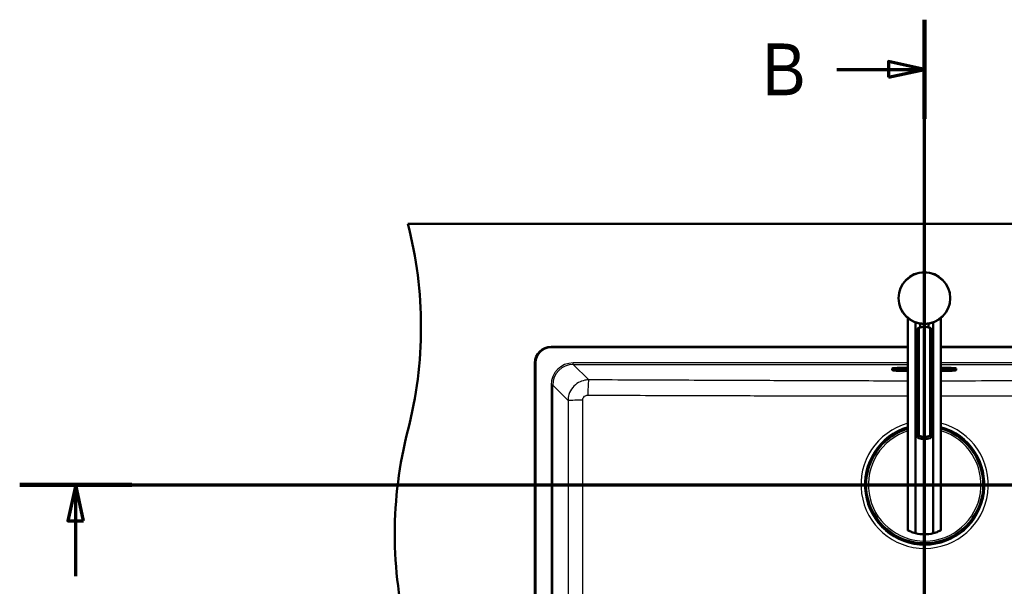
# Model space of a CAD drawing. Header units: millimetres. Extents: x 100 to 2000, y 93 to 4052.
# Tile 24 of 25: x 191 to 1144, y 3504 to 4052. Entities that reach past the tile are written whole.
import ezdxf

# ---------------------------------------------------------------- set-up
doc = ezdxf.new("R2010")
doc.units = ezdxf.units.MM
doc.header["$LTSCALE"] = 10
for name, color, linetype, lineweight in [('Section View Lines(ISO)', 7, 'Continuous', 70), ('Visible Edges(ISO)', 7, 'Continuous', 50), ('Visible Tangent Edges(ISO)', 7, 'Continuous', 25)]:
    doc.layers.add(name, color=color, linetype=linetype, lineweight=lineweight)
doc.styles.add('Text__5.0mm', font='arial.ttf', dxfattribs={"width": 0.9})

# ---------------------------------------------------------------- blocks, each defined once
blk = doc.blocks.new('2dTransSection0')
at = {"layer": 'Section View Lines(ISO)', "linetype": 'Continuous'}
for p, q in [((19.122, 360.253), (194.348, 360.253)), ((24.542, 360.253), (23.792, 356.753)), ((24.542, 356.753), (24.542, 360.253)), ((25.292, 356.753), (24.542, 360.253)), ((23.792, 356.753), (25.292, 356.753)), ((24.542, 351.401), (24.542, 356.753))]:
    blk.add_line(p, q, dxfattribs=at)
at = {"layer": 'Section View Lines(ISO)', "linetype": 'Continuous', "lineweight": 140}
blk.add_line((19.122, 360.253), (29.961, 360.253), dxfattribs=at)
at = {"layer": 'Section View Lines(ISO)', "linetype": 'Continuous', "flags": 128}
blk.add_lwpolyline([(25.292, 356.753), (24.542, 360.253), (23.792, 356.753), (25.292, 356.753)], dxfattribs=at)
at = {"layer": 'Section View Lines(ISO)'}
blk.add_solid([(25.292, 356.753), (24.542, 360.253), (23.792, 356.753), (25.292, 356.753)], dxfattribs=at)
blk = doc.blocks.new('2dTransSection1')
at = {"layer": 'Section View Lines(ISO)', "linetype": 'Continuous'}
for p, q in [((106.675, 304.408), (106.675, 405.217)), ((106.675, 400.416), (103.175, 401.166)), ((103.175, 401.166), (103.175, 399.666)), ((98.187, 400.416), (103.175, 400.416)), ((103.175, 400.416), (106.675, 400.416)), ((103.175, 399.666), (106.675, 400.416)), ((106.675, 309.209), (103.175, 309.959)), ((103.175, 309.959), (103.175, 308.459)), ((98.187, 309.209), (103.175, 309.209)), ((103.175, 309.209), (106.675, 309.209)), ((103.175, 308.459), (106.675, 309.209))]:
    blk.add_line(p, q, dxfattribs=at)
at = {"layer": 'Section View Lines(ISO)', "linetype": 'Continuous', "lineweight": 140}
for p, q in [((106.675, 395.616), (106.675, 405.217)), ((106.675, 304.408), (106.675, 314.009))]:
    blk.add_line(p, q, dxfattribs=at)
at = {"layer": 'Section View Lines(ISO)', "linetype": 'Continuous', "flags": 128}
for points in [[(103.175, 399.666), (106.675, 400.416), (103.175, 401.166), (103.175, 399.666)], [(103.175, 308.459), (106.675, 309.209), (103.175, 309.959), (103.175, 308.459)]]:
    blk.add_lwpolyline(points, dxfattribs=at)
at = {"layer": 'Section View Lines(ISO)'}
for points in [[(103.175, 399.666), (106.675, 400.416), (103.175, 401.166), (103.175, 399.666)], [(103.175, 308.459), (106.675, 309.209), (103.175, 309.959), (103.175, 308.459)]]:
    blk.add_solid(points, dxfattribs=at)
at = {"layer": 'Section View Lines(ISO)', "char_height": 5, "attachment_point": 7, "style": 'Text__5.0mm'}
for insert in [(90.979, 397.916), (90.979, 306.709)]:
    blk.add_mtext('B', dxfattribs=dict(at, insert=insert))

msp = doc.modelspace()

# ---------------------------------------------------------------- linework, layer by layer
at = {"layer": 'Visible Edges(ISO)'}
for p, q in [((566.75, 3854.93), (1566.75, 3854.93)), ((1050.48, 3763.72), (1050.48, 3558.47)), ((1082.48, 3763.72), (1082.48, 3558.47)), ((1057.89, 3759.45), (1057.89, 3555.67)), ((1061, 3649.74), (1061, 3754.34)), ((1062.48, 3754.73), (1062.48, 3758.26)), ((1070.48, 3754.73), (1070.48, 3758.26)), ((1071.96, 3649.74), (1071.96, 3754.34)), ((1075.07, 3555.67), (1075.07, 3759.45)), ((1059.7, 3649.16), (1059.7, 3752.85)), ((1073.26, 3649.16), (1073.26, 3752.85)), ((705.25, 3735.93), (1050.48, 3735.93)), ((1050.48, 3735.43), (705.25, 3735.43)), ((1082.48, 3735.93), (1428.25, 3735.93)), ((1428.25, 3735.43), (1082.48, 3735.43)), ((689.75, 3317.43), (689.75, 3720.43)), ((690.25, 3720.43), (690.25, 3317.43)), ((1050.48, 3715.49), (1043.35, 3715.49)), ((1089.35, 3715.49), (1082.48, 3715.49)), ((1035.35, 3714.45), (1035.35, 3714.8)), ((1035.35, 3714.45), (1035.35, 3713.58)), ((1035.91, 3713.23), (1035.65, 3713.32)), ((1037.35, 3714.02), (1037.35, 3714.44)), ((1040.1, 3714.7), (1040.1, 3714.42)), ((1043.35, 3714.78), (1050.48, 3714.78)), ((1043.35, 3712.68), (1050.48, 3712.68)), ((1043.6, 3713.66), (1050.48, 3713.66)), ((1082.48, 3714.78), (1089.35, 3714.78)), ((1082.48, 3713.66), (1089.6, 3713.66)), ((1082.48, 3712.68), (1089.35, 3712.68)), ((1093.1, 3714.42), (1093.1, 3714.68)), ((1095.35, 3714.44), (1095.35, 3714.02)), ((1096.79, 3713.23), (1097.06, 3713.32)), ((1097.35, 3714.45), (1097.35, 3714.8)), ((1097.35, 3713.58), (1097.35, 3714.45)), ((1009.35, 3598.2), (1009.35, 3606.86)), ((1009.63, 3603.53), (1009.75, 3603.53)), ((1009.75, 3601.53), (1009.63, 3601.53)), ((1009.75, 3603.53), (1009.95, 3603.53)), ((1009.95, 3601.53), (1009.75, 3601.53)), ((1009.9, 3608.31), (1009.95, 3608.31)), ((1010.1, 3608.36), (1010, 3608.36)), ((1010.43, 3608.36), (1010.1, 3608.36)), ((1010.15, 3608.11), (1010.15, 3603.73)), ((1010.15, 3606.9), (1010.3, 3606.9)), ((1010.15, 3601.33), (1010.15, 3596.96)), ((1123.41, 3608.36), (1123.08, 3608.36)), ((1123.21, 3606.9), (1123.35, 3606.9)), ((1123.35, 3608.11), (1123.35, 3603.73)), ((1123.35, 3601.33), (1123.35, 3596.96)), ((1123.51, 3608.36), (1123.41, 3608.36)), ((1123.61, 3608.31), (1123.55, 3608.31)), ((1123.55, 3603.53), (1123.75, 3603.53)), ((1123.75, 3601.53), (1123.55, 3601.53)), ((1123.75, 3603.53), (1123.87, 3603.53)), ((1123.87, 3601.53), (1123.75, 3601.53)), ((1124.15, 3598.2), (1124.15, 3606.86)), ((1009.95, 3596.76), (1009.9, 3596.76)), ((1010, 3596.7), (1010.1, 3596.7)), ((1010.1, 3596.7), (1010.43, 3596.7)), ((1010.15, 3598.16), (1010.3, 3598.16)), ((1123.08, 3596.7), (1123.41, 3596.7)), ((1123.21, 3598.16), (1123.35, 3598.16)), ((1123.41, 3596.7), (1123.51, 3596.7)), ((1123.55, 3596.76), (1123.61, 3596.76)), ((1060.92, 3546.21), (1060.92, 3545.88)), ((1060.92, 3545.88), (1060.92, 3545.78)), ((1060.98, 3545.73), (1060.98, 3545.68)), ((1065.55, 3545.93), (1061.18, 3545.93)), ((1062.38, 3546.08), (1062.38, 3545.93)), ((1062.42, 3545.13), (1071.08, 3545.13)), ((1065.75, 3545.53), (1065.75, 3545.73)), ((1065.75, 3545.41), (1065.75, 3545.53)), ((1067.75, 3545.73), (1067.75, 3545.53)), ((1067.75, 3545.53), (1067.75, 3545.41)), ((1072.33, 3545.93), (1067.95, 3545.93)), ((1071.13, 3546.08), (1071.13, 3545.93)), ((1072.53, 3545.68), (1072.53, 3545.73)), ((1072.58, 3545.88), (1072.58, 3546.21)), ((1072.58, 3545.78), (1072.58, 3545.88))]:
    msp.add_line(p, q, dxfattribs=at)
msp.add_circle((1066.48, 3782.93), 25, dxfattribs=at)
for centre, radius, start, end in [((179.46, 3754.93), 400, 345.52249, 14.47751), ((705.25, 3720.43), 15.5, 90, 180), ((705.25, 3720.43), 15, 90, 180), ((954.05, 3554.93), 400, 165.52249, 194.47751), ((1066.75, 3602.53), 56.63, 106.70329, 175.45373), ((1066.75, 3602.53), 56.63, 4.54627, 73.87722), ((1009.95, 3608.11), 0.2, 0, 90), ((1009.95, 3603.73), 0.2, 270, 0), ((1009.95, 3601.33), 0.2, 0, 90), ((1123.55, 3608.11), 0.2, 90, 180), ((1123.55, 3603.73), 0.2, 180, 270), ((1123.55, 3601.33), 0.2, 90, 180), ((1009.95, 3596.96), 0.2, 270, 0), ((1066.75, 3602.53), 56.63, 184.54627, 265.45373), ((1066.75, 3602.53), 56.63, 274.54627, 355.45373), ((1123.55, 3596.96), 0.2, 180, 270), ((1066.48, 3589.6), 35, 255.79658, 284.20342), ((1061.18, 3545.73), 0.2, 90, 180), ((1065.55, 3545.73), 0.2, 0, 90), ((1067.95, 3545.73), 0.2, 90, 180), ((1072.33, 3545.73), 0.2, 0, 90)]:
    msp.add_arc(centre, radius, start, end, dxfattribs=at)
for centre, major_axis, ratio, start_param, end_param in [((1066.48, 3737.78), (-18, 0), 0.965926, 4.712389, 5.021582), ((1066.48, 3737.78), (-18, 0), 0.965926, 4.403196, 4.712389), ((1043.35, 3714.8), (-8, 0), 0.087156, 4.712389, 6.283185), ((1089.35, 3714.8), (8, 0), 0.087156, 0, 1.570796), ((1066.48, 3666.3), (18, 0), 0.965926, 4.403196, 5.021582), ((1066.48, 3664.23), (-18, 0), 0.965926, 1.261603, 1.87999), ((1010.1, 3607.76), (0, 0.6), 0.99863, 0, 0.523599), ((1009.9, 3608.11), (-0.1, 0.173), 0.999315, 5.759587, 6.283185), ((1123.41, 3607.76), (0, 0.6), 0.99863, 5.759587, 6.283185), ((1123.61, 3608.11), (0, 0.2), 0.99863, 5.759587, 6.283185), ((1009.9, 3596.96), (0, -0.2), 0.99863, 5.759587, 6.283185), ((1010.1, 3597.3), (0, -0.6), 0.99863, 5.759587, 6.283185), ((1123.41, 3597.3), (0, -0.6), 0.99863, 0, 0.523599), ((1123.61, 3596.96), (0.1, -0.173), 0.999315, 5.759587, 6.283185), ((1061.52, 3545.88), (-0.6, 0), 0.99863, 0, 0.523599), ((1061.18, 3545.68), (-0.173, -0.1), 0.999315, 5.759587, 6.283185), ((1071.98, 3545.88), (0.6, 0), 0.99863, 5.759587, 6.283185), ((1072.33, 3545.68), (0.2, 0), 0.99863, 5.759587, 6.283185)]:
    msp.add_ellipse(centre, major_axis=major_axis, ratio=ratio, start_param=start_param, end_param=end_param, dxfattribs=at)
for points, knots in [([(1061, 3754.34), (1060.69, 3754.14), (1060.42, 3753.93), (1059.87, 3753.38), (1059.7, 3753.07), (1059.7, 3752.85)], [1.6537755, 1.6537755, 1.6537755, 1.6537755, 1.8077807, 1.8077807, 2.0661504, 2.0661504, 2.0661504, 2.0661504]), ([(1073.26, 3752.85), (1073.26, 3753.07), (1073.09, 3753.38), (1072.53, 3753.93), (1072.27, 3754.14), (1071.96, 3754.34)], [0, 0, 0, 0, 0.2583698, 0.2583698, 0.412375, 0.412375, 0.412375, 0.412375]), ([(1035.65, 3713.32), (1035.62, 3713.33), (1035.59, 3713.34), (1035.53, 3713.36), (1035.51, 3713.38), (1035.46, 3713.4), (1035.44, 3713.42), (1035.41, 3713.45), (1035.39, 3713.47), (1035.36, 3713.52), (1035.35, 3713.55), (1035.35, 3713.58)], [6.0404351, 6.0404351, 6.0404351, 6.0404351, 6.0889851, 6.0889851, 6.1375352, 6.1375352, 6.1860852, 6.1860852, 6.2346353, 6.2346353, 6.2831853, 6.2831853, 6.2831853, 6.2831853]), ([(1035.91, 3713.23), (1036.18, 3713.13), (1036.45, 3713.08), (1037.15, 3712.97), (1037.56, 3712.92), (1038.5, 3712.84), (1039.02, 3712.8), (1040.16, 3712.74), (1040.77, 3712.72), (1042.04, 3712.69), (1042.7, 3712.68), (1043.35, 3712.68)], [0.24275, 0.24275, 0.24275, 0.24275, 0.508359, 0.508359, 0.773969, 0.773969, 1.039578, 1.039578, 1.305187, 1.305187, 1.570796, 1.570796, 1.570796, 1.570796]), ([(1037.06, 3714.37), (1037.06, 3714.37), (1037.09, 3714.38), (1037.23, 3714.42), (1037.39, 3714.45), (1037.87, 3714.53), (1038.24, 3714.57), (1039.15, 3714.65), (1039.7, 3714.69), (1040.92, 3714.74), (1041.59, 3714.76), (1042.63, 3714.78), (1042.99, 3714.78), (1043.35, 3714.78)], [0.191659, 0.191659, 0.191659, 0.191659, 0.29951, 0.29951, 0.50335, 0.50335, 0.785184, 0.785184, 1.093462, 1.093462, 1.407621, 1.407621, 1.570796, 1.570796, 1.570796, 1.570796]), ([(1040.1, 3714.42), (1040.1, 3714.36), (1040.12, 3714.3), (1040.16, 3714.19), (1040.18, 3714.14), (1040.24, 3714.06), (1040.28, 3714.03), (1040.35, 3713.97), (1040.39, 3713.95), (1040.49, 3713.9), (1040.55, 3713.88), (1040.75, 3713.82), (1040.9, 3713.8), (1041.29, 3713.75), (1041.52, 3713.73), (1042.04, 3713.7), (1042.33, 3713.68), (1042.94, 3713.67), (1043.25, 3713.66), (1043.58, 3713.66), (1043.59, 3713.66), (1043.6, 3713.66)], [3.141593, 3.141593, 3.141593, 3.141593, 3.172752, 3.172752, 3.207039, 3.207039, 3.249904, 3.249904, 3.311669, 3.311669, 3.445472, 3.445472, 3.759632, 3.759632, 4.073791, 4.073791, 4.38795, 4.38795, 4.70211, 4.70211, 4.712389, 4.712389, 4.712389, 4.712389]), ([(1089.35, 3714.78), (1090.05, 3714.78), (1090.74, 3714.77), (1092.06, 3714.73), (1092.69, 3714.7), (1093.8, 3714.63), (1094.29, 3714.59), (1095.06, 3714.5), (1095.35, 3714.45), (1095.58, 3714.39), (1095.62, 3714.38), (1095.64, 3714.37), (1095.64, 3714.37), (1095.64, 3714.37)], [1.570796, 1.570796, 1.570796, 1.570796, 1.884956, 1.884956, 2.199115, 2.199115, 2.511936, 2.511936, 2.810616, 2.810616, 2.922053, 2.922053, 2.949934, 2.949934, 2.949934, 2.949934]), ([(1089.35, 3712.68), (1090.01, 3712.68), (1090.67, 3712.69), (1091.93, 3712.72), (1092.55, 3712.74), (1093.68, 3712.8), (1094.21, 3712.84), (1095.15, 3712.92), (1095.56, 3712.97), (1096.25, 3713.08), (1096.53, 3713.13), (1096.79, 3713.23)], [1.570796, 1.570796, 1.570796, 1.570796, 1.836406, 1.836406, 2.102015, 2.102015, 2.367624, 2.367624, 2.633233, 2.633233, 2.898842, 2.898842, 2.898842, 2.898842]), ([(1089.6, 3713.66), (1089.92, 3713.66), (1090.24, 3713.66), (1090.85, 3713.68), (1091.14, 3713.69), (1091.66, 3713.73), (1091.89, 3713.75), (1092.29, 3713.8), (1092.45, 3713.82), (1092.66, 3713.88), (1092.72, 3713.89), (1092.84, 3713.96), (1092.87, 3713.98), (1092.96, 3714.05), (1093.01, 3714.1), (1093.07, 3714.24), (1093.1, 3714.31), (1093.1, 3714.39), (1093.1, 3714.41), (1093.1, 3714.42)], [4.712389, 4.712389, 4.712389, 4.712389, 5.026548, 5.026548, 5.340708, 5.340708, 5.654867, 5.654867, 5.969026, 5.969026, 6.126106, 6.126106, 6.181859, 6.181859, 6.239483, 6.239483, 6.276452, 6.276452, 6.283185, 6.283185, 6.283185, 6.283185]), ([(1097.35, 3713.58), (1097.35, 3713.55), (1097.34, 3713.52), (1097.32, 3713.47), (1097.3, 3713.45), (1097.26, 3713.42), (1097.24, 3713.4), (1097.2, 3713.38), (1097.17, 3713.36), (1097.12, 3713.34), (1097.09, 3713.33), (1097.06, 3713.32)], [3.1415927, 3.1415927, 3.1415927, 3.1415927, 3.1901427, 3.1901427, 3.2386927, 3.2386927, 3.2872428, 3.2872428, 3.3357928, 3.3357928, 3.3843429, 3.3843429, 3.3843429, 3.3843429]), ([(1061, 3647.67), (1060.69, 3647.88), (1060.42, 3648.09), (1059.87, 3648.63), (1059.7, 3648.94), (1059.7, 3649.16), (1059.7, 3649.39), (1059.87, 3649.55), (1060.42, 3649.7), (1060.69, 3649.73), (1061, 3649.74)], [-0.412375, -0.412375, -0.412375, -0.412375, -0.2583698, -0.2583698, 0, 0, 0, 0.2583698, 0.2583698, 0.412375, 0.412375, 0.412375, 0.412375]), ([(1071.96, 3649.74), (1072.27, 3649.73), (1072.53, 3649.7), (1073.09, 3649.55), (1073.26, 3649.39), (1073.26, 3648.94), (1073.09, 3648.63), (1072.53, 3648.09), (1072.27, 3647.88), (1071.96, 3647.67)], [1.6537755, 1.6537755, 1.6537755, 1.6537755, 1.8077807, 1.8077807, 2.0661504, 2.0661504, 2.3245202, 2.3245202, 2.4785254, 2.4785254, 2.4785254, 2.4785254]), ([(1009.35, 3606.86), (1009.35, 3606.97), (1009.36, 3607.07), (1009.36, 3607.27), (1009.36, 3607.36), (1009.37, 3607.53), (1009.37, 3607.61), (1009.38, 3607.71), (1009.39, 3607.74), (1009.39, 3607.8), (1009.4, 3607.83), (1009.41, 3607.88), (1009.41, 3607.9), (1009.43, 3607.95), (1009.44, 3607.99), (1009.48, 3608.07), (1009.5, 3608.1), (1009.55, 3608.17), (1009.59, 3608.2), (1009.68, 3608.27), (1009.73, 3608.3), (1009.85, 3608.35), (1009.92, 3608.36), (1009.99, 3608.36), (1010, 3608.36), (1010, 3608.36)], [0, 0, 0, 0, 0.0312542, 0.0312542, 0.0620563, 0.0620563, 0.0938538, 0.0938538, 0.1121526, 0.1121526, 0.1258697, 0.1258697, 0.1351267, 0.1351267, 0.1490257, 0.1490257, 0.1606025, 0.1606025, 0.1758825, 0.1758825, 0.1946941, 0.1946941, 0.2139782, 0.2139782, 0.2160531, 0.2160531, 0.2160531, 0.2160531]), ([(1010.26, 3606.66), (1010.26, 3606.66), (1010.26, 3606.66), (1010.27, 3606.66), (1010.27, 3606.67), (1010.27, 3606.69), (1010.27, 3606.71), (1010.28, 3606.76), (1010.28, 3606.79), (1010.29, 3606.86), (1010.3, 3606.9), (1010.3, 3606.96), (1010.3, 3606.99), (1010.31, 3607.02)], [0.01976529, 0.01976529, 0.01976529, 0.01976529, 0.02290579, 0.02290579, 0.02980154, 0.02980154, 0.04016022, 0.04016022, 0.05216178, 0.05216178, 0.06464981, 0.06464981, 0.07330047, 0.07330047, 0.07330047, 0.07330047]), ([(1123.2, 3607.02), (1123.2, 3606.98), (1123.21, 3606.94), (1123.22, 3606.86), (1123.22, 3606.82), (1123.23, 3606.76), (1123.23, 3606.73), (1123.24, 3606.69), (1123.24, 3606.67), (1123.24, 3606.66), (1123.24, 3606.66), (1123.24, 3606.66), (1123.24, 3606.66), (1123.24, 3606.66)], [0, 0, 0, 0, 0.01256302, 0.01256302, 0.02512603, 0.02512603, 0.03751454, 0.03751454, 0.04908407, 0.04908407, 0.05298435, 0.05298435, 0.05353485, 0.05353485, 0.05353485, 0.05353485]), ([(1123.51, 3608.36), (1123.57, 3608.36), (1123.64, 3608.35), (1123.76, 3608.31), (1123.82, 3608.28), (1123.92, 3608.2), (1123.96, 3608.16), (1124.02, 3608.08), (1124.03, 3608.06), (1124.06, 3608.01), (1124.07, 3607.99), (1124.09, 3607.93), (1124.1, 3607.9), (1124.11, 3607.85), (1124.11, 3607.82), (1124.12, 3607.75), (1124.13, 3607.7), (1124.14, 3607.58), (1124.14, 3607.52), (1124.15, 3607.35), (1124.15, 3607.23), (1124.15, 3607.03), (1124.15, 3606.95), (1124.15, 3606.86)], [0, 0, 0, 0, 0.0196573, 0.0196573, 0.0389514, 0.0389514, 0.0582347, 0.0582347, 0.0673827, 0.0673827, 0.0752966, 0.0752966, 0.0879063, 0.0879063, 0.0996729, 0.0996729, 0.1268906, 0.1268906, 0.1543308, 0.1543308, 0.190628, 0.190628, 0.2160362, 0.2160362, 0.2160362, 0.2160362]), ([(1010, 3596.7), (1009.94, 3596.7), (1009.87, 3596.71), (1009.75, 3596.76), (1009.69, 3596.79), (1009.59, 3596.86), (1009.54, 3596.91), (1009.49, 3596.99), (1009.47, 3597.01), (1009.45, 3597.06), (1009.44, 3597.08), (1009.42, 3597.14), (1009.41, 3597.17), (1009.4, 3597.22), (1009.4, 3597.24), (1009.39, 3597.32), (1009.38, 3597.37), (1009.37, 3597.48), (1009.37, 3597.55), (1009.36, 3597.72), (1009.36, 3597.83), (1009.36, 3598.03), (1009.35, 3598.12), (1009.35, 3598.2)], [0, 0, 0, 0, 0.0196573, 0.0196573, 0.0389514, 0.0389514, 0.0582347, 0.0582347, 0.0673827, 0.0673827, 0.0752966, 0.0752966, 0.0879063, 0.0879063, 0.0996729, 0.0996729, 0.1268906, 0.1268906, 0.1543308, 0.1543308, 0.190628, 0.190628, 0.2160362, 0.2160362, 0.2160362, 0.2160362]), ([(1010.31, 3598.04), (1010.3, 3598.09), (1010.3, 3598.13), (1010.29, 3598.21), (1010.29, 3598.24), (1010.28, 3598.31), (1010.28, 3598.34), (1010.27, 3598.38), (1010.27, 3598.4), (1010.26, 3598.41), (1010.26, 3598.41), (1010.26, 3598.41), (1010.26, 3598.41), (1010.26, 3598.41)], [0, 0, 0, 0, 0.01256302, 0.01256302, 0.02512603, 0.02512603, 0.03751454, 0.03751454, 0.04908407, 0.04908407, 0.05298435, 0.05298435, 0.05353485, 0.05353485, 0.05353485, 0.05353485]), ([(1123.24, 3598.41), (1123.24, 3598.41), (1123.24, 3598.41), (1123.24, 3598.4), (1123.24, 3598.4), (1123.24, 3598.37), (1123.23, 3598.36), (1123.23, 3598.31), (1123.22, 3598.28), (1123.22, 3598.21), (1123.21, 3598.17), (1123.21, 3598.1), (1123.2, 3598.07), (1123.2, 3598.04)], [0.01976529, 0.01976529, 0.01976529, 0.01976529, 0.02290579, 0.02290579, 0.02980154, 0.02980154, 0.04016022, 0.04016022, 0.05216178, 0.05216178, 0.06464981, 0.06464981, 0.07330047, 0.07330047, 0.07330047, 0.07330047]), ([(1124.15, 3598.2), (1124.15, 3598.1), (1124.15, 3597.99), (1124.15, 3597.8), (1124.15, 3597.7), (1124.14, 3597.54), (1124.13, 3597.46), (1124.13, 3597.36), (1124.12, 3597.32), (1124.11, 3597.26), (1124.11, 3597.24), (1124.1, 3597.19), (1124.1, 3597.17), (1124.08, 3597.11), (1124.06, 3597.07), (1124.03, 3597), (1124.01, 3596.97), (1123.95, 3596.9), (1123.92, 3596.86), (1123.83, 3596.79), (1123.77, 3596.76), (1123.65, 3596.72), (1123.59, 3596.71), (1123.52, 3596.7), (1123.51, 3596.7), (1123.51, 3596.7)], [0, 0, 0, 0, 0.0312542, 0.0312542, 0.0620563, 0.0620563, 0.0938538, 0.0938538, 0.1121526, 0.1121526, 0.1258697, 0.1258697, 0.1351267, 0.1351267, 0.1490257, 0.1490257, 0.1606025, 0.1606025, 0.1758825, 0.1758825, 0.1946941, 0.1946941, 0.2139782, 0.2139782, 0.2160531, 0.2160531, 0.2160531, 0.2160531]), ([(1050.48, 3558.47), (1050.48, 3558.47), (1050.59, 3558.41), (1051.03, 3558.2), (1051.35, 3558.03), (1052.63, 3557.45), (1053.87, 3556.92), (1056.06, 3556.18), (1056.93, 3555.91), (1057.89, 3555.67)], [4.771985, 4.771985, 4.771985, 4.771985, 5.094237, 5.094237, 5.41649, 5.41649, 6.060995, 6.060995, 6.40245, 6.40245, 6.40245, 6.40245]), ([(1075.07, 3555.67), (1076.02, 3555.91), (1076.9, 3556.18), (1079.09, 3556.92), (1080.33, 3557.45), (1081.6, 3558.03), (1081.93, 3558.2), (1082.37, 3558.41), (1082.48, 3558.47), (1082.48, 3558.47)], [-1.630466, -1.630466, -1.630466, -1.630466, -1.289011, -1.289011, -0.644505, -0.644505, -0.322253, -0.322253, 0, 0, 0, 0]), ([(1062.42, 3545.13), (1062.32, 3545.13), (1062.21, 3545.14), (1062.02, 3545.14), (1061.92, 3545.14), (1061.76, 3545.15), (1061.68, 3545.15), (1061.58, 3545.16), (1061.54, 3545.16), (1061.48, 3545.17), (1061.46, 3545.18), (1061.41, 3545.19), (1061.39, 3545.19), (1061.33, 3545.21), (1061.29, 3545.22), (1061.22, 3545.26), (1061.19, 3545.28), (1061.12, 3545.33), (1061.08, 3545.37), (1061.01, 3545.46), (1060.98, 3545.51), (1060.94, 3545.63), (1060.93, 3545.7), (1060.92, 3545.77), (1060.92, 3545.77), (1060.92, 3545.78)], [0, 0, 0, 0, 0.0312542, 0.0312542, 0.0620563, 0.0620563, 0.0938538, 0.0938538, 0.1121526, 0.1121526, 0.1258697, 0.1258697, 0.1351267, 0.1351267, 0.1490257, 0.1490257, 0.1606025, 0.1606025, 0.1758825, 0.1758825, 0.1946941, 0.1946941, 0.2139782, 0.2139782, 0.2160531, 0.2160531, 0.2160531, 0.2160531]), ([(1062.63, 3546.04), (1062.63, 3546.04), (1062.63, 3546.04), (1062.62, 3546.05), (1062.62, 3546.05), (1062.59, 3546.05), (1062.58, 3546.05), (1062.53, 3546.06), (1062.5, 3546.06), (1062.43, 3546.07), (1062.39, 3546.07), (1062.32, 3546.08), (1062.29, 3546.08), (1062.27, 3546.09)], [0.01976529, 0.01976529, 0.01976529, 0.01976529, 0.02290579, 0.02290579, 0.02980154, 0.02980154, 0.04016022, 0.04016022, 0.05216178, 0.05216178, 0.06464981, 0.06464981, 0.07330047, 0.07330047, 0.07330047, 0.07330047]), ([(1071.24, 3546.09), (1071.2, 3546.08), (1071.16, 3546.08), (1071.08, 3546.07), (1071.04, 3546.07), (1070.98, 3546.06), (1070.95, 3546.06), (1070.91, 3546.05), (1070.89, 3546.05), (1070.88, 3546.04), (1070.88, 3546.04), (1070.88, 3546.04), (1070.88, 3546.04), (1070.88, 3546.04)], [0, 0, 0, 0, 0.01256302, 0.01256302, 0.02512603, 0.02512603, 0.03751454, 0.03751454, 0.04908407, 0.04908407, 0.05298435, 0.05298435, 0.05353485, 0.05353485, 0.05353485, 0.05353485]), ([(1072.58, 3545.78), (1072.58, 3545.72), (1072.57, 3545.65), (1072.53, 3545.53), (1072.5, 3545.47), (1072.42, 3545.37), (1072.38, 3545.32), (1072.3, 3545.27), (1072.28, 3545.25), (1072.23, 3545.23), (1072.21, 3545.22), (1072.15, 3545.2), (1072.12, 3545.19), (1072.07, 3545.18), (1072.04, 3545.18), (1071.97, 3545.16), (1071.92, 3545.16), (1071.8, 3545.15), (1071.74, 3545.15), (1071.57, 3545.14), (1071.45, 3545.14), (1071.25, 3545.14), (1071.17, 3545.13), (1071.08, 3545.13)], [0, 0, 0, 0, 0.0196573, 0.0196573, 0.0389514, 0.0389514, 0.0582347, 0.0582347, 0.0673827, 0.0673827, 0.0752966, 0.0752966, 0.0879063, 0.0879063, 0.0996729, 0.0996729, 0.1268906, 0.1268906, 0.1543308, 0.1543308, 0.190628, 0.190628, 0.2160362, 0.2160362, 0.2160362, 0.2160362])]:
    msp.add_open_spline(points, degree=3, knots=knots, dxfattribs=at)
at = {"layer": 'Visible Tangent Edges(ISO)'}
for p, q in [((726.8, 3718.81), (726.8, 3720.31)), ((1050.48, 3720.31), (726.8, 3720.31)), ((741.7, 3703.91), (726.8, 3718.81)), ((726.8, 3718.81), (1050.48, 3718.81)), ((1043.35, 3715.15), (1043.35, 3715.49)), ((1043.35, 3715.15), (1043.35, 3715.05)), ((1050.48, 3715.15), (1043.35, 3715.15)), ((1406.71, 3720.31), (1082.48, 3720.31)), ((1082.48, 3718.81), (1406.71, 3718.81)), ((1089.35, 3715.15), (1082.48, 3715.15)), ((1089.35, 3715.15), (1089.35, 3715.49)), ((1089.35, 3715.15), (1089.35, 3715.05)), ((1035.42, 3713.48), (1035.42, 3714.35)), ((1035.42, 3714.35), (1035.69, 3714.26)), ((1035.42, 3713.48), (1035.69, 3713.39)), ((1035.69, 3714.26), (1035.69, 3713.39)), ((1036.03, 3713.33), (1036.03, 3714.2)), ((1036.65, 3714.2), (1036.65, 3713.33)), ((1040.6, 3713.92), (1040.6, 3714.73)), ((1043.35, 3715.05), (1050.48, 3715.05)), ((1043.35, 3714.93), (1043.35, 3715.05)), ((1050.48, 3714.93), (1043.35, 3714.93)), ((1043.35, 3714.93), (1043.35, 3714.84)), ((1043.35, 3714.84), (1050.48, 3714.84)), ((1050.48, 3714.78), (1043.35, 3714.78)), ((1043.35, 3714.78), (1043.35, 3714.78)), ((1043.35, 3713.5), (1043.35, 3713.66)), ((1043.35, 3713.5), (1043.35, 3712.74)), ((1050.48, 3713.5), (1043.35, 3713.5)), ((1043.35, 3712.74), (1050.48, 3712.74)), ((1043.35, 3712.69), (1043.35, 3712.68)), ((1050.48, 3712.69), (1043.35, 3712.69)), ((1043.6, 3713.66), (1043.6, 3713.66)), ((1050.48, 3713.66), (1043.6, 3713.66)), ((1082.48, 3715.05), (1089.35, 3715.05)), ((1089.35, 3714.93), (1082.48, 3714.93)), ((1082.48, 3714.84), (1089.35, 3714.84)), ((1089.35, 3714.78), (1082.48, 3714.78)), ((1089.6, 3713.66), (1082.48, 3713.66)), ((1089.35, 3713.5), (1082.48, 3713.5)), ((1082.48, 3712.74), (1089.35, 3712.74)), ((1089.35, 3712.69), (1082.48, 3712.69)), ((1089.35, 3715.05), (1089.35, 3714.93)), ((1089.35, 3714.93), (1089.35, 3714.84)), ((1089.35, 3714.78), (1089.35, 3714.78)), ((1089.35, 3713.5), (1089.35, 3713.66)), ((1089.35, 3713.5), (1089.35, 3712.74)), ((1089.35, 3712.69), (1089.35, 3712.68)), ((1089.6, 3713.66), (1089.6, 3713.66)), ((1092.6, 3714.7), (1092.6, 3713.92)), ((1096.05, 3713.33), (1096.05, 3714.2)), ((1096.68, 3714.2), (1096.68, 3713.33)), ((1097.29, 3714.35), (1097.02, 3714.26)), ((1097.02, 3713.39), (1097.02, 3714.26)), ((1097.29, 3713.48), (1097.02, 3713.39)), ((1097.29, 3714.35), (1097.29, 3713.48)), ((706.87, 3698.89), (705.38, 3698.89)), ((705.38, 3698.89), (705.38, 3338.98)), ((706.87, 3698.89), (721.76, 3684)), ((706.87, 3338.98), (706.87, 3698.89)), ((1009.35, 3606.86), (1009.36, 3606.86)), ((1009.36, 3598.2), (1009.36, 3606.86)), ((1009.4, 3607.76), (1009.55, 3607.76)), ((1009.55, 3603.73), (1009.43, 3603.73)), ((1009.43, 3601.33), (1009.55, 3601.33)), ((1009.76, 3607.76), (1009.55, 3607.76)), ((1009.55, 3607.76), (1009.55, 3603.73)), ((1009.55, 3603.73), (1009.76, 3603.73)), ((1009.76, 3601.33), (1009.55, 3601.33)), ((1009.55, 3601.33), (1009.55, 3597.3)), ((1009.76, 3603.73), (1009.76, 3607.76)), ((1009.96, 3603.73), (1009.76, 3603.73)), ((1009.76, 3601.33), (1009.96, 3601.33)), ((1009.76, 3597.3), (1009.76, 3601.33)), ((1009.8, 3608.28), (1009.85, 3608.28)), ((1010.15, 3608.11), (1009.96, 3608.11)), ((1009.96, 3608.11), (1009.96, 3603.73)), ((1009.96, 3603.73), (1010.15, 3603.73)), ((1010.15, 3601.33), (1009.96, 3601.33)), ((1009.96, 3601.33), (1009.96, 3596.96)), ((1010.15, 3607.3), (1010.33, 3607.3)), ((1010.31, 3607.02), (1010.31, 3607.02)), ((1123.18, 3607.3), (1123.35, 3607.3)), ((1123.2, 3607.02), (1123.2, 3607.02)), ((1123.54, 3608.11), (1123.35, 3608.11)), ((1123.35, 3603.73), (1123.54, 3603.73)), ((1123.54, 3601.33), (1123.35, 3601.33)), ((1123.54, 3603.73), (1123.54, 3608.11)), ((1123.74, 3603.73), (1123.54, 3603.73)), ((1123.54, 3601.33), (1123.74, 3601.33)), ((1123.54, 3596.96), (1123.54, 3601.33)), ((1123.65, 3608.28), (1123.71, 3608.28)), ((1123.95, 3607.76), (1123.74, 3607.76)), ((1123.74, 3607.76), (1123.74, 3603.73)), ((1123.74, 3603.73), (1123.95, 3603.73)), ((1123.95, 3601.33), (1123.74, 3601.33)), ((1123.74, 3601.33), (1123.74, 3597.3)), ((1123.95, 3603.73), (1123.95, 3607.76)), ((1123.95, 3607.76), (1124.1, 3607.76)), ((1124.07, 3603.73), (1123.95, 3603.73)), ((1123.95, 3597.3), (1123.95, 3601.33)), ((1123.95, 3601.33), (1124.07, 3601.33)), ((1124.15, 3606.86), (1124.15, 3598.2)), ((1124.15, 3606.86), (1124.15, 3606.86)), ((1009.35, 3598.2), (1009.36, 3598.2)), ((1009.55, 3597.3), (1009.4, 3597.3)), ((1009.76, 3597.3), (1009.55, 3597.3)), ((1009.85, 3596.78), (1009.8, 3596.78)), ((1009.96, 3596.96), (1010.15, 3596.96)), ((1010.15, 3597.76), (1010.33, 3597.76)), ((1010.31, 3598.04), (1010.31, 3598.04)), ((1123.18, 3597.76), (1123.35, 3597.76)), ((1123.2, 3598.04), (1123.2, 3598.04)), ((1123.35, 3596.96), (1123.54, 3596.96)), ((1123.71, 3596.78), (1123.65, 3596.78)), ((1123.95, 3597.3), (1123.74, 3597.3)), ((1124.1, 3597.3), (1123.95, 3597.3)), ((1124.15, 3598.2), (1124.15, 3598.2)), ((1061, 3545.58), (1061, 3545.63)), ((1061.18, 3545.93), (1061.18, 3545.74)), ((1061.18, 3545.74), (1065.55, 3545.74)), ((1061.52, 3545.33), (1061.52, 3545.54)), ((1065.55, 3545.54), (1061.52, 3545.54)), ((1061.52, 3545.33), (1065.55, 3545.33)), ((1061.52, 3545.18), (1061.52, 3545.33)), ((1061.98, 3546.11), (1061.98, 3545.93)), ((1062.27, 3546.09), (1062.27, 3546.09)), ((1071.08, 3545.14), (1062.42, 3545.14)), ((1062.42, 3545.14), (1062.42, 3545.13)), ((1065.55, 3545.74), (1065.55, 3545.93)), ((1065.55, 3545.74), (1065.55, 3545.54)), ((1065.55, 3545.33), (1065.55, 3545.54)), ((1065.55, 3545.33), (1065.55, 3545.21)), ((1067.95, 3545.93), (1067.95, 3545.74)), ((1067.95, 3545.54), (1067.95, 3545.74)), ((1067.95, 3545.74), (1072.33, 3545.74)), ((1067.95, 3545.54), (1067.95, 3545.33)), ((1071.98, 3545.54), (1067.95, 3545.54)), ((1067.95, 3545.21), (1067.95, 3545.33)), ((1067.95, 3545.33), (1071.98, 3545.33)), ((1071.08, 3545.14), (1071.08, 3545.13)), ((1071.24, 3546.09), (1071.24, 3546.09)), ((1071.53, 3546.11), (1071.53, 3545.93)), ((1071.98, 3545.33), (1071.98, 3545.54)), ((1071.98, 3545.33), (1071.98, 3545.18)), ((1072.33, 3545.74), (1072.33, 3545.93)), ((1072.5, 3545.63), (1072.5, 3545.58))]:
    msp.add_line(p, q, dxfattribs=at)
msp.add_circle((1066.48, 3782.93), 24.5, dxfattribs=at)
for radius, start, end in [(61.59, 105.32182, 75.20833), (58.28, 106.21479, 74.34783), (58.14, 106.25682, 74.30734), (57.91, 106.32201, 74.24453), (56.61, 106.70949, 73.87125), (56.63, 106.70333, 175.45373), (54.48, 107.38055, 73.22489), (56.63, 4.54627, 73.87717), (56.63, 184.54627, 265.45373), (56.63, 274.54627, 355.45373)]:
    msp.add_arc((1066.75, 3602.53), radius, start, end, dxfattribs=at)
for centre, major_axis, ratio, start_param, end_param in [((726.96, 3698.73), (-15.32, 15.32), 0.992433, 5.501585, 7.064785), ((726.96, 3698.73), (-14.27, 14.27), 0.991312, 5.501585, 7.064785), ((1043.35, 3714.45), (-8, 0), 0.087156, 4.712389, 6.283185), ((1089.35, 3714.45), (8, 0), 0.087156, 0, 1.570796), ((1035.45, 3714.45), (-0.1, 0), 0.996195, 0, 1.22173), ((1035.45, 3713.58), (-0.1, 0), 0.996195, 0, 1.22173), ((1043.35, 3714.35), (-7.93, 0), 0.087156, 4.712389, 6.283185), ((1043.35, 3713.48), (-7.93, 0), 0.087156, 0, 0.24275), ((1043.35, 3714.26), (-7.67, 0), 0.087156, 4.712389, 6.283185), ((1036.03, 3715.19), (-1, 0), 0.996195, 1.22173, 1.570796), ((1036.03, 3714.32), (1, 0), 0.996195, 4.363323, 4.712389), ((1043.35, 3713.39), (-7.67, 0), 0.087156, 0, 0.24275), ((1043.35, 3714.2), (-7.32, 0), 0.087156, 4.712389, 6.283185), ((1043.35, 3713.33), (-7.32, 0), 0.087156, 0, 1.570796), ((1043.35, 3714.2), (-6.7, 0), 0.087156, 4.712389, 6.283185), ((1036.65, 3714.89), (-0.7, 0), 0.996195, 1.570796, 2.337638), ((1036.65, 3714.02), (0.7, 0), 0.996195, 4.712389, 6.283185), ((1043.35, 3713.33), (-6.7, 0), 0.087156, 0, 1.570796), ((1043.35, 3714.02), (-6, 0), 0.087156, 0, 1.570796), ((1040.6, 3714.42), (-0.5, 0), 0.996195, 0, 1.570796), ((1043.6, 3713.92), (-3, 0), 0.087156, 0, 1.570796), ((1089.35, 3714.35), (7.93, 0), 0.087156, 0, 1.570796), ((1089.35, 3714.26), (7.67, 0), 0.087156, 0, 1.570796), ((1089.35, 3714.2), (7.32, 0), 0.087156, 0, 1.570796), ((1089.35, 3714.2), (6.7, 0), 0.087156, 0, 1.570796), ((1089.35, 3714.02), (6, 0), 0.087156, 4.712389, 6.283185), ((1089.35, 3713.33), (7.32, 0), 0.087156, 4.712389, 6.283185), ((1089.35, 3713.33), (6.7, 0), 0.087156, 4.712389, 6.283185), ((1089.6, 3713.92), (3, 0), 0.087156, 4.712389, 6.283185), ((1092.6, 3714.42), (0.5, 0), 0.996195, 4.712389, 6.283185), ((1096.05, 3714.02), (-0.7, 0), 0.996195, 0, 1.570796), ((1096.05, 3714.89), (-0.7, 0), 0.996195, 0.803954, 1.570796), ((1096.68, 3715.19), (1, 0), 0.996195, 4.712389, 5.061455), ((1096.68, 3714.32), (-1, 0), 0.996195, 1.570796, 1.919862), ((1089.35, 3713.39), (7.67, 0), 0.087156, 6.040435, 6.283185), ((1089.35, 3713.48), (7.93, 0), 0.087156, 6.040435, 6.283185), ((1097.25, 3714.45), (0.0939, 0.0343), 0.997084, 4.712389, 5.934119), ((1097.25, 3713.58), (0.0939, 0.0343), 0.997084, 4.712389, 5.934119), ((741.7, 3688.97), (0.07, 15), 0.050642, 0.087379, 1.557571), ((736.7, 3684), (-15, -0.02), 0.012614, 4.763208, 6.195912), ((1009.4, 3606.86), (0, 0.9), 0.052336, 0, 1.570796), ((1009.43, 3602.53), (0, 1.2), 0.052336, 0, 3.141593), ((1010, 3607.76), (0, 0.6), 0.99863, 0, 1.570796), ((1009.63, 3603.73), (0, -0.2), 0.99863, 4.712389, 6.283185), ((1009.63, 3601.33), (0, 0.2), 0.99863, 0, 1.570796), ((1010.15, 3607.76), (0, -0.6), 0.99863, 3.665191, 4.712389), ((1009.75, 3603.73), (0, -0.2), 0.99863, 4.712389, 6.283185), ((1009.75, 3601.33), (0, 0.2), 0.99863, 0, 1.570796), ((1009.63, 3602.53), (0, -1), 0.052336, 3.141593, 6.283185), ((1009.75, 3603.73), (0, -0.2), 0.052336, 0, 1.570796), ((1009.75, 3601.33), (0, 0.2), 0.052336, 4.712389, 6.283185), ((1010.16, 3607.76), (0, 0.4), 0.99863, 0.523599, 1.570796), ((1009.83, 3602.53), (0, 1), 0.052336, 0, 3.141593), ((1009.95, 3608.11), (-0.1, 0.173), 0.999315, 5.759587, 6.283185), ((1009.95, 3608.11), (-0.1, 0.173), 0.045324, 4.686191, 6.256987), ((1009.95, 3603.73), (0, -0.2), 0.052336, 0, 1.570796), ((1009.95, 3601.33), (0, 0.2), 0.052336, 4.712389, 6.283185), ((1010.35, 3606.63), (-0.0993, -0.012), 0.964514, 5.514902, 6.083644), ((1123.16, 3606.63), (0.0993, -0.012), 0.964514, 0.199541, 0.76804), ((1123.51, 3607.76), (0, 0.6), 0.99863, 4.712389, 6.283185), ((1123.55, 3608.11), (0.1, 0.173), 0.045324, 0.026198, 1.596994), ((1123.34, 3607.76), (0, -0.4), 0.99863, 1.570796, 2.617994), ((1123.55, 3603.73), (0, -0.2), 0.052336, 4.712389, 6.283185), ((1123.55, 3601.33), (0, 0.2), 0.052336, 0, 1.570796), ((1123.55, 3608.11), (0, 0.2), 0.99863, 5.759587, 6.283185), ((1123.35, 3607.76), (0, 0.6), 0.99863, 4.712389, 5.759587), ((1123.67, 3602.53), (0, -1), 0.052336, 0, 3.141593), ((1123.75, 3603.73), (0, -0.2), 0.052336, 4.712389, 6.283185), ((1123.75, 3601.33), (0, 0.2), 0.052336, 0, 1.570796), ((1123.75, 3603.73), (0, -0.2), 0.99863, 0, 1.570796), ((1123.75, 3601.33), (0, 0.2), 0.99863, 4.712389, 6.283185), ((1123.87, 3603.73), (0, -0.2), 0.99863, 0, 1.570796), ((1123.87, 3602.53), (0, 1), 0.052336, 3.141593, 6.283185), ((1123.87, 3601.33), (0, 0.2), 0.99863, 4.712389, 6.283185), ((1124.07, 3602.53), (0, -1.2), 0.052336, 0, 3.141593), ((1124.1, 3606.86), (0, 0.9), 0.052336, 4.712389, 6.283185), ((1009.4, 3598.2), (0, -0.9), 0.052336, 4.712389, 6.283185), ((1010, 3597.3), (0, -0.6), 0.99863, 4.712389, 6.283185), ((1010.15, 3597.3), (0, -0.6), 0.99863, 4.712389, 5.759587), ((1010.16, 3597.3), (0, 0.4), 0.99863, 1.570796, 2.617994), ((1009.95, 3596.96), (-0.1, -0.173), 0.045324, 0.026198, 1.596994), ((1009.95, 3596.96), (0, -0.2), 0.99863, 5.759587, 6.283185), ((1010.35, 3598.44), (-0.0993, 0.012), 0.964514, 0.199541, 0.76804), ((1123.16, 3598.44), (0.0993, 0.012), 0.964514, 5.514902, 6.083644), ((1123.51, 3597.3), (0, -0.6), 0.99863, 0, 1.570796), ((1123.34, 3597.3), (0, -0.4), 0.99863, 0.523599, 1.570796), ((1123.55, 3596.96), (0.1, -0.173), 0.045324, 4.686191, 6.256987), ((1123.55, 3596.96), (0.1, -0.173), 0.999315, 5.759587, 6.283185), ((1123.35, 3597.3), (0, 0.6), 0.99863, 3.665191, 4.712389), ((1124.1, 3598.2), (0, -0.9), 0.052336, 0, 1.570796), ((1061.52, 3545.78), (-0.6, 0), 0.99863, 0, 1.570796), ((1061.18, 3545.73), (-0.173, -0.1), 0.999315, 5.759587, 6.283185), ((1061.18, 3545.73), (-0.173, -0.1), 0.045324, 4.686191, 6.256987), ((1061.52, 3545.93), (0.6, 0), 0.99863, 3.665191, 4.712389), ((1061.52, 3545.94), (-0.4, 0), 0.99863, 0.523599, 1.570796), ((1062.42, 3545.18), (-0.9, 0), 0.052336, 0, 1.570796), ((1062.66, 3546.13), (0.012, -0.0993), 0.964514, 5.514902, 6.083644), ((1065.55, 3545.73), (0.2, 0), 0.052336, 0, 1.570796), ((1065.55, 3545.53), (0.2, 0), 0.052336, 0, 1.570796), ((1065.55, 3545.53), (0.2, 0), 0.99863, 4.712389, 6.283185), ((1065.55, 3545.41), (0.2, 0), 0.99863, 4.712389, 6.283185), ((1066.75, 3545.21), (-1.2, 0), 0.052336, 0, 3.141593), ((1066.75, 3545.61), (-1, 0), 0.052336, 0, 3.141593), ((1066.75, 3545.41), (1, 0), 0.052336, 3.141593, 6.283185), ((1067.95, 3545.73), (-0.2, 0), 0.052336, 4.712389, 6.283185), ((1067.95, 3545.53), (-0.2, 0), 0.052336, 4.712389, 6.283185), ((1067.95, 3545.53), (-0.2, 0), 0.99863, 0, 1.570796), ((1067.95, 3545.41), (-0.2, 0), 0.99863, 0, 1.570796), ((1070.85, 3546.13), (-0.012, -0.0993), 0.964514, 0.199541, 0.76804), ((1071.08, 3545.18), (0.9, 0), 0.052336, 4.712389, 6.283185), ((1071.98, 3545.78), (0.6, 0), 0.99863, 4.712389, 6.283185), ((1071.98, 3545.94), (-0.4, 0), 0.99863, 1.570796, 2.617994), ((1071.98, 3545.93), (0.6, 0), 0.99863, 4.712389, 5.759587), ((1072.33, 3545.73), (0.173, -0.1), 0.045324, 0.026198, 1.596994), ((1072.33, 3545.73), (0.2, 0), 0.99863, 5.759587, 6.283185)]:
    msp.add_ellipse(centre, major_axis=major_axis, ratio=ratio, start_param=start_param, end_param=end_param, dxfattribs=at)
for points, knots in [([(741.7, 3703.91), (740.4, 3703.9), (739.1, 3703.77), (735.78, 3703.1), (733.8, 3702.36), (729.78, 3700.1), (727.82, 3698.45), (724.62, 3694.5), (723.4, 3692.21), (722.07, 3687.9), (721.77, 3685.95), (721.76, 3684)], [0, 0, 0, 0, 0.0984557, 0.0984557, 0.2559848, 0.2559848, 0.445099, 0.445099, 0.6367252, 0.6367252, 0.7838169, 0.7838169, 0.7838169, 0.7838169]), ([(1050.48, 3702.77), (1043.92, 3702.77), (1037.36, 3702.78), (1018.82, 3702.81), (1006.84, 3702.84), (972.6, 3702.94), (950.34, 3703.03), (908.53, 3703.19), (888.97, 3703.27), (841.94, 3703.47), (814.47, 3703.59), (771.9, 3703.78), (756.8, 3703.84), (741.7, 3703.91)], [-30.907181, -30.907181, -30.907181, -30.907181, -28.939338, -28.939338, -25.343952, -25.343952, -18.660477, -18.660477, -12.787686, -12.787686, -4.53549, -4.53549, 0, 0, 0, 0]), ([(1391.81, 3703.91), (1362.69, 3703.78), (1333.57, 3703.65), (1275.34, 3703.4), (1246.22, 3703.28), (1196.78, 3703.08), (1176.46, 3703), (1140.85, 3702.88), (1125.56, 3702.84), (1101.01, 3702.79), (1091.74, 3702.77), (1082.48, 3702.76)], [-65.069446, -65.069446, -65.069446, -65.069446, -56.323251, -56.323251, -47.577055, -47.577055, -41.47574, -41.47574, -36.886509, -36.886509, -34.107231, -34.107231, -34.107231, -34.107231]), ([(735.94, 3684.19), (735.94, 3684.68), (736.01, 3685.17), (736.34, 3686.26), (736.65, 3686.83), (737.45, 3687.82), (737.94, 3688.23), (738.95, 3688.79), (739.45, 3688.98), (740.29, 3689.14), (740.62, 3689.17), (740.94, 3689.17)], [-0.7838169, -0.7838169, -0.7838169, -0.7838169, -0.6367252, -0.6367252, -0.445099, -0.445099, -0.2559848, -0.2559848, -0.0984557, -0.0984557, 0, 0, 0, 0]), ([(740.94, 3689.17), (756.04, 3689.11), (771.15, 3689.05), (813.73, 3688.9), (841.21, 3688.8), (888.26, 3688.67), (907.83, 3688.62), (949.7, 3688.54), (972, 3688.53), (1006.38, 3688.54), (1018.43, 3688.56), (1037.15, 3688.58), (1043.81, 3688.59), (1050.48, 3688.59)], [0, 0, 0, 0, 4.53549, 4.53549, 12.787686, 12.787686, 18.660477, 18.660477, 25.343952, 25.343952, 28.939338, 28.939338, 30.921769, 30.921769, 30.921769, 30.921769]), ([(1082.48, 3688.59), (1091.87, 3688.59), (1101.25, 3688.57), (1126.02, 3688.54), (1141.37, 3688.53), (1177.09, 3688.54), (1197.44, 3688.56), (1246.93, 3688.67), (1276.06, 3688.75), (1334.32, 3688.95), (1363.44, 3689.06), (1392.56, 3689.17)], [34.09312, 34.09312, 34.09312, 34.09312, 36.886509, 36.886509, 41.47574, 41.47574, 47.577055, 47.577055, 56.323251, 56.323251, 65.069446, 65.069446, 65.069446, 65.069446]), ([(721.76, 3684), (721.79, 3656.46), (721.81, 3628.92), (721.81, 3573.83), (721.79, 3546.28), (721.7, 3463.66), (721.58, 3408.59), (721.42, 3353.53)], [-33.052734, -33.052734, -33.052734, -33.052734, -24.789551, -24.789551, -16.526367, -16.526367, 0, 0, 0, 0]), ([(735.74, 3353.05), (735.84, 3408.18), (735.91, 3463.35), (735.96, 3546.15), (735.96, 3573.76), (735.96, 3628.98), (735.96, 3656.59), (735.94, 3684.19)], [0, 0, 0, 0, 16.526367, 16.526367, 24.789551, 24.789551, 33.052734, 33.052734, 33.052734, 33.052734]), ([(1010.25, 3606.64), (1010.25, 3606.63), (1010.25, 3606.63), (1010.26, 3606.62), (1010.26, 3606.63), (1010.26, 3606.65), (1010.27, 3606.67), (1010.28, 3606.75), (1010.29, 3606.8), (1010.3, 3606.92), (1010.3, 3606.97), (1010.31, 3607.02)], [0, 0, 0, 0, 0.00779133, 0.00779133, 0.02025745, 0.02025745, 0.03646341, 0.03646341, 0.05753116, 0.05753116, 0.07330047, 0.07330047, 0.07330047, 0.07330047]), ([(1123.2, 3607.02), (1123.2, 3607), (1123.21, 3606.97), (1123.21, 3606.9), (1123.22, 3606.86), (1123.22, 3606.78), (1123.23, 3606.74), (1123.24, 3606.66), (1123.25, 3606.64), (1123.25, 3606.62), (1123.26, 3606.62), (1123.26, 3606.64)], [0, 0, 0, 0, 0.00779147, 0.00779147, 0.02025783, 0.02025783, 0.0364641, 0.0364641, 0.05753225, 0.05753225, 0.07330047, 0.07330047, 0.07330047, 0.07330047]), ([(1010.31, 3598.04), (1010.3, 3598.07), (1010.3, 3598.1), (1010.3, 3598.16), (1010.29, 3598.2), (1010.28, 3598.29), (1010.28, 3598.33), (1010.27, 3598.4), (1010.26, 3598.43), (1010.25, 3598.45), (1010.25, 3598.44), (1010.25, 3598.43)], [0, 0, 0, 0, 0.00779147, 0.00779147, 0.02025783, 0.02025783, 0.0364641, 0.0364641, 0.05753225, 0.05753225, 0.07330047, 0.07330047, 0.07330047, 0.07330047]), ([(1123.26, 3598.43), (1123.26, 3598.44), (1123.26, 3598.44), (1123.25, 3598.44), (1123.25, 3598.44), (1123.24, 3598.42), (1123.24, 3598.39), (1123.23, 3598.32), (1123.22, 3598.26), (1123.21, 3598.15), (1123.21, 3598.1), (1123.2, 3598.04)], [0, 0, 0, 0, 0.00779133, 0.00779133, 0.02025745, 0.02025745, 0.03646341, 0.03646341, 0.05753116, 0.05753116, 0.07330047, 0.07330047, 0.07330047, 0.07330047]), ([(1062.65, 3546.03), (1062.66, 3546.03), (1062.66, 3546.03), (1062.67, 3546.04), (1062.66, 3546.04), (1062.64, 3546.04), (1062.62, 3546.05), (1062.54, 3546.06), (1062.48, 3546.07), (1062.37, 3546.08), (1062.32, 3546.08), (1062.27, 3546.09)], [0, 0, 0, 0, 0.00779133, 0.00779133, 0.02025745, 0.02025745, 0.03646341, 0.03646341, 0.05753116, 0.05753116, 0.07330047, 0.07330047, 0.07330047, 0.07330047]), ([(1071.24, 3546.09), (1071.22, 3546.08), (1071.19, 3546.08), (1071.12, 3546.08), (1071.08, 3546.07), (1071, 3546.06), (1070.96, 3546.06), (1070.88, 3546.05), (1070.86, 3546.04), (1070.84, 3546.03), (1070.84, 3546.03), (1070.86, 3546.03)], [0, 0, 0, 0, 0.00779147, 0.00779147, 0.02025783, 0.02025783, 0.0364641, 0.0364641, 0.05753225, 0.05753225, 0.07330047, 0.07330047, 0.07330047, 0.07330047])]:
    msp.add_open_spline(points, degree=3, knots=knots, dxfattribs=at)
for points in [[(1010.22, 3606.9), (1010.23, 3606.82), (1010.24, 3606.73), (1010.25, 3606.64)], [(1123.26, 3606.64), (1123.27, 3606.73), (1123.28, 3606.82), (1123.29, 3606.9)], [(1010.25, 3598.43), (1010.24, 3598.34), (1010.23, 3598.25), (1010.22, 3598.16)], [(1123.29, 3598.16), (1123.28, 3598.25), (1123.27, 3598.34), (1123.26, 3598.43)], [(1062.38, 3546), (1062.47, 3546.01), (1062.56, 3546.02), (1062.65, 3546.03)], [(1070.86, 3546.03), (1070.95, 3546.02), (1071.04, 3546.01), (1071.13, 3546)]]:
    msp.add_open_spline(points, degree=3, dxfattribs=at)

# ---------------------------------------------------------------- block references
at = {"layer": 'Section View Lines(ISO)', "xscale": 10, "yscale": 10, "zscale": 10}
for name in ['2dTransSection1', '2dTransSection0']:
    msp.add_blockref(name, (0, 0), dxfattribs=at)

doc.saveas('drawing.dxf')
